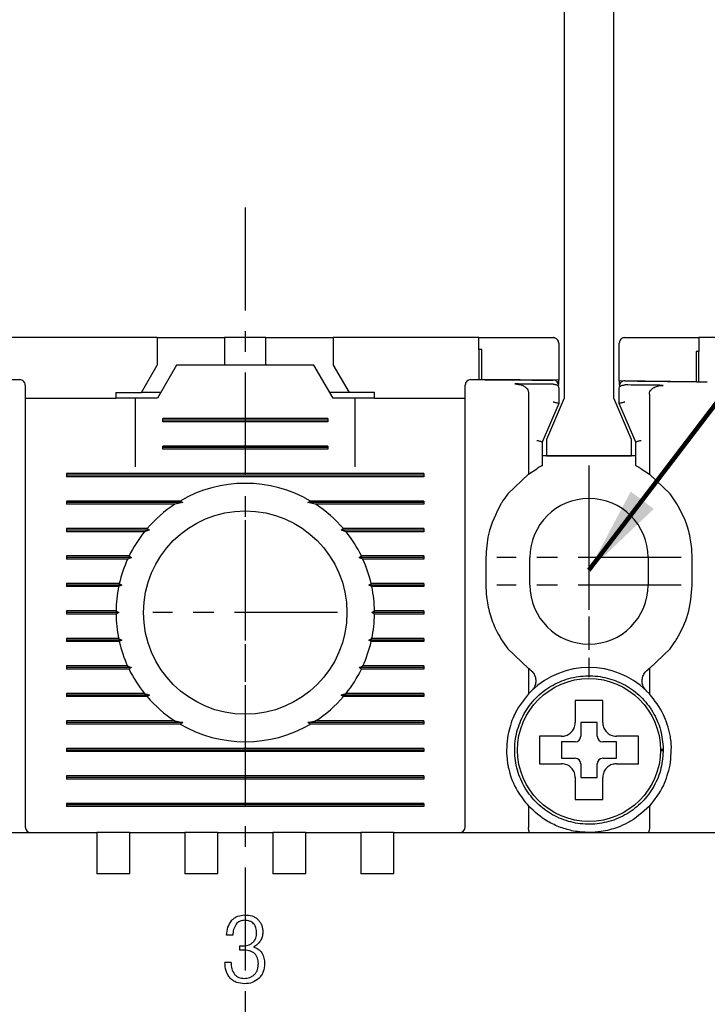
# Model space of a CAD drawing. Extents: x 2148 to 5237, y -907 to 1442.
# Tile 20 of 28: x 4678 to 4703, y 1314 to 1350. Entities that reach past the tile are written whole.
import ezdxf

# ---------------------------------------------------------------- set-up
doc = ezdxf.new("R2010")
doc.units = 0
doc.header["$LTSCALE"] = 3
doc.header["$MEASUREMENT"] = 0
doc.linetypes.add('CENTER', pattern=[2, 1.25, -0.25, 0.25, -0.25])
doc.layers.get('0').update_dxf_attribs({"linetype": 'CONTINUOUS'})
doc.layers.get('Defpoints').update_dxf_attribs({"linetype": 'CONTINUOUS'})
doc.layers.add('cen', color=1, linetype='CENTER')
doc.layers.add('di', color=3, linetype='CONTINUOUS')
doc.styles.add('KIM', font='ROMANS.shx', dxfattribs={"height": 5, "bigfont": 'GSG1.shx'})
doc.styles.get("Standard").update_dxf_attribs({"font": 'romans.shx', "height": 3, "bigfont": 'ghs.shx'})
doc.dimstyles.get("Standard").update_dxf_attribs({"dimtxt": 0.18, "dimasz": 0.18, "dimexe": 0.18, "dimexo": 0.0625, "dimgap": 0.09, "dimtad": 0, "dimtih": 1, "dimtoh": 1, "dimdec": 4, "dimzin": 0, "dimdsep": 46, "dimtxsty": 'Standard', "dimcen": 0.09, "dimadec": 0, "dimazin": 0, "dimtfac": 1, "dimtdec": 4, "dimtofl": 0, "dimtmove": 0, "dimatfit": 3, "dimfxl": 0, "dimtolj": 1, "dimtzin": 0, "dimarcsym": 0})
doc.dimstyles.new('STANDARD$0', dxfattribs={"dimtxt": 5, "dimasz": 5, "dimexe": 1, "dimexo": 2, "dimgap": 2, "dimtad": 1, "dimdec": 4, "dimzin": 12, "dimdsep": 46, "dimtxsty": 'KIM', "dimcen": -1, "dimdle": 0.1, "dimadec": 0, "dimazin": 0, "dimtfac": 1, "dimtdec": 4, "dimtmove": 0, "dimatfit": 3, "dimfxl": 0, "dimtolj": 1, "dimtzin": 0, "dimarcsym": 0})

# ---------------------------------------------------------------- blocks, each defined once
blk = doc.blocks.new('*D135')
at = {"layer": 'Defpoints', "color": 0}
for p in [(4649.243, 1338.737), (4633.104, 1240.237), (4685.943, 1240.237)]:
    blk.add_point(p, dxfattribs=at)
at = {"layer": 'di'}
for p, q in [((4647.243, 1338.737), (4631.104, 1338.737)), ((4633.104, 1335.937), (4633.104, 1243.037)), ((4683.943, 1240.237), (4631.104, 1240.237))]:
    blk.add_line(p, q, dxfattribs=at)
for points in [[(4632.637, 1335.937), (4633.571, 1335.937), (4633.104, 1338.737)], [(4632.637, 1243.037), (4633.571, 1243.037), (4633.104, 1240.237)]]:
    blk.add_solid(points, dxfattribs=at)
at = {"layer": 'di', "insert": (4629.604, 1289.837), "char_height": 3, "attachment_point": 5, "rotation": 90}
blk.add_mtext('\\A1;98.5', dxfattribs=at)
blk = doc.blocks.new('*D157')
at = {"layer": 'Defpoints', "color": 0}
for p in [(4701.798, 1330.737), (4701.719, 1246.737), (4771.154, 1246.737)]:
    blk.add_point(p, dxfattribs=at)
at = {"layer": 'di'}
for p, q in [((4703.798, 1330.737), (4773.154, 1330.737)), ((4771.154, 1327.937), (4771.154, 1249.537)), ((4703.719, 1246.737), (4773.154, 1246.737))]:
    blk.add_line(p, q, dxfattribs=at)
for points in [[(4770.687, 1327.937), (4771.62, 1327.937), (4771.154, 1330.737)], [(4770.687, 1249.537), (4771.62, 1249.537), (4771.154, 1246.737)]]:
    blk.add_solid(points, dxfattribs=at)
at = {"layer": 'di', "insert": (4767.654, 1288.737), "char_height": 3, "attachment_point": 5, "rotation": 90}
blk.add_mtext('\\A1;84', dxfattribs=at)
blk = doc.blocks.new('*D145')
at = {"layer": 'Defpoints', "color": 0}
for p in [(4701.798, 1330.737), (4701.719, 1329.737), (4731.256, 1329.737)]:
    blk.add_point(p, dxfattribs=at)
at = {"layer": 'di'}
for p, q in [((4731.256, 1333.537), (4731.256, 1341.051)), ((4703.798, 1330.737), (4733.256, 1330.737)), ((4731.256, 1329.737), (4731.256, 1330.737)), ((4703.719, 1329.737), (4733.256, 1329.737)), ((4731.256, 1326.937), (4731.256, 1324.137))]:
    blk.add_line(p, q, dxfattribs=at)
for points in [[(4730.789, 1333.537), (4731.723, 1333.537), (4731.256, 1330.737)], [(4730.789, 1326.937), (4731.723, 1326.937), (4731.256, 1329.737)]]:
    blk.add_solid(points, dxfattribs=at)
at = {"layer": 'di', "insert": (4727.756, 1338.694), "char_height": 3, "attachment_point": 5, "rotation": 90}
blk.add_mtext('\\A1;1', dxfattribs=at)
blk = doc.blocks.new('12323')
for p, q in [((3792.299, 1407.975), (3790.799, 1407.325)), ((3792.899, 1407.975), (3792.299, 1407.975)), ((3792.899, 1404.875), (3792.899, 1407.975)), ((3790.799, 1407.325), (3742.999, 1407.325)), ((3742.999, 1405.525), (3790.799, 1405.525)), ((3742.999, 1405.525), (3790.799, 1405.525)), ((3790.799, 1405.525), (3792.299, 1404.875)), ((3792.299, 1404.875), (3792.899, 1404.875))]:
    blk.add_line(p, q)

msp = doc.modelspace()

# ---------------------------------------------------------------- linework, layer by layer
for p, q in [((4682.743, 1338.737), (4677.443, 1338.737)), ((4682.743, 1338.737), (4682.743, 1337.737)), ((4682.743, 1338.737), (4684.693, 1338.737)), ((4684.693, 1338.737), (4685.193, 1338.737)), ((4685.193, 1338.737), (4685.193, 1337.737)), ((4686.693, 1338.737), (4685.193, 1338.737)), ((4686.693, 1337.737), (4686.693, 1338.737)), ((4686.693, 1338.737), (4687.193, 1338.737)), ((4687.193, 1338.737), (4689.143, 1338.737)), ((4689.143, 1338.737), (4689.143, 1337.737)), ((4694.443, 1338.737), (4689.143, 1338.737)), ((4694.443, 1338.31), (4694.443, 1338.737)), ((4697.343, 1338.537), (4697.343, 1337.188)), ((4699.543, 1337.167), (4699.543, 1338.537)), ((4702.443, 1338.737), (4702.443, 1338.234)), ((4707.743, 1338.737), (4702.443, 1338.737)), ((4694.443, 1338.31), (4694.443, 1337.21)), ((4694.543, 1337.209), (4694.543, 1338.309)), ((4702.343, 1338.235), (4702.343, 1337.135)), ((4702.443, 1337.134), (4702.443, 1338.234)), ((4682.165, 1336.737), (4682.743, 1337.737)), ((4683.443, 1337.737), (4682.75, 1336.537)), ((4688.443, 1337.737), (4683.443, 1337.737)), ((4689.135, 1336.537), (4688.443, 1337.737)), ((4689.143, 1337.737), (4689.72, 1336.737)), ((4697.343, 1337.188), (4694.543, 1337.209)), ((4697.144, 1337.041), (4697.143, 1337.041)), ((4697.343, 1337.04), (4697.343, 1337.188)), ((4699.543, 1337.167), (4699.543, 1337.016)), ((4702.343, 1337.135), (4699.543, 1337.167)), ((4699.744, 1337.016), (4699.743, 1337.016)), ((4681.243, 1336.737), (4681.243, 1336.537)), ((4681.243, 1336.737), (4682.165, 1336.737)), ((4682.865, 1336.737), (4682.165, 1336.737)), ((4689.72, 1336.737), (4689.02, 1336.737)), ((4690.643, 1336.737), (4689.72, 1336.737)), ((4690.643, 1336.537), (4690.643, 1336.737)), ((4696.243, 1336.725), (4696.243, 1333.774)), ((4697.343, 1336.909), (4697.343, 1336.337)), ((4699.543, 1336.337), (4699.543, 1336.885)), ((4700.643, 1336.679), (4700.643, 1333.774)), ((4677.943, 1336.537), (4681.243, 1336.537)), ((4681.943, 1336.537), (4681.243, 1336.537)), ((4681.943, 1336.537), (4681.943, 1334.037)), ((4682.75, 1336.537), (4681.943, 1336.537)), ((4689.943, 1336.537), (4689.135, 1336.537)), ((4689.943, 1334.037), (4689.943, 1336.537)), ((4690.643, 1336.537), (4689.943, 1336.537)), ((4690.643, 1336.537), (4693.943, 1336.537)), ((4697.343, 1336.337), (4696.743, 1334.937)), ((4697.343, 1336.337), (4697.343, 1336.337)), ((4700.143, 1334.937), (4699.543, 1336.337)), ((4699.543, 1336.337), (4699.543, 1336.337)), ((4677.943, 1336.13), (4677.943, 1320.937)), ((4693.943, 1320.937), (4693.943, 1336.13)), ((4682.943, 1335.679), (4682.943, 1335.795)), ((4688.943, 1335.795), (4682.943, 1335.795)), ((4688.943, 1335.737), (4682.943, 1335.737)), ((4688.943, 1335.679), (4682.943, 1335.679)), ((4688.943, 1335.795), (4688.943, 1335.679)), ((4696.743, 1334.937), (4696.743, 1334.079)), ((4696.743, 1334.937), (4696.743, 1334.937)), ((4700.143, 1334.079), (4700.143, 1334.937)), ((4700.143, 1334.937), (4700.143, 1334.937)), ((4682.943, 1334.679), (4682.943, 1334.795)), ((4688.943, 1334.795), (4682.943, 1334.795)), ((4688.943, 1334.737), (4682.943, 1334.737)), ((4688.943, 1334.679), (4682.943, 1334.679)), ((4688.943, 1334.795), (4688.943, 1334.679)), ((4700.143, 1334.437), (4696.743, 1334.437)), ((4679.443, 1333.795), (4679.443, 1333.679)), ((4692.443, 1333.795), (4679.443, 1333.795)), ((4692.443, 1333.795), (4692.443, 1333.679)), ((4696.243, 1333.774), (4696.543, 1333.97)), ((4700.343, 1333.97), (4700.643, 1333.774)), ((4692.443, 1333.737), (4679.443, 1333.737)), ((4692.443, 1333.679), (4679.443, 1333.679)), ((4696.243, 1333.774), (4695.493, 1333.052)), ((4701.393, 1333.052), (4700.643, 1333.774)), ((4683.571, 1332.795), (4679.443, 1332.795)), ((4679.443, 1332.795), (4679.443, 1332.679)), ((4683.671, 1332.737), (4679.443, 1332.737)), ((4683.671, 1332.737), (4683.384, 1332.679)), ((4683.571, 1332.795), (4683.671, 1332.737)), ((4688.214, 1332.737), (4688.314, 1332.795)), ((4688.502, 1332.679), (4688.214, 1332.737)), ((4692.443, 1332.737), (4688.214, 1332.737)), ((4692.443, 1332.795), (4688.314, 1332.795)), ((4692.443, 1332.795), (4692.443, 1332.679)), ((4701.643, 1332.692), (4701.393, 1333.052)), ((4683.384, 1332.679), (4679.443, 1332.679)), ((4692.443, 1332.679), (4688.502, 1332.679)), ((4682.373, 1331.795), (4679.443, 1331.795)), ((4679.443, 1331.795), (4679.443, 1331.679)), ((4682.456, 1331.737), (4679.443, 1331.737)), ((4682.278, 1331.679), (4679.443, 1331.679)), ((4692.443, 1331.737), (4689.43, 1331.737)), ((4692.443, 1331.795), (4689.512, 1331.795)), ((4692.443, 1331.679), (4689.608, 1331.679)), ((4692.443, 1331.795), (4692.443, 1331.679)), ((4683.543, 1331.537), (4683.543, 1331.553)), ((4688.342, 1331.553), (4688.343, 1331.537)), ((4681.717, 1330.795), (4679.443, 1330.795)), ((4679.443, 1330.795), (4679.443, 1330.679)), ((4681.8, 1330.737), (4679.443, 1330.737)), ((4681.663, 1330.679), (4679.443, 1330.679)), ((4692.443, 1330.737), (4690.085, 1330.737)), ((4692.443, 1330.795), (4690.168, 1330.795)), ((4692.443, 1330.679), (4690.223, 1330.679)), ((4692.443, 1330.795), (4692.443, 1330.679)), ((4694.693, 1330.737), (4694.693, 1329.737)), ((4696.293, 1329.737), (4696.293, 1330.737)), ((4700.593, 1330.737), (4700.593, 1329.737)), ((4702.193, 1329.737), (4702.193, 1330.737)), ((4681.363, 1329.795), (4679.443, 1329.795)), ((4679.443, 1329.795), (4679.443, 1329.679)), ((4681.453, 1329.737), (4679.443, 1329.737)), ((4681.338, 1329.679), (4679.443, 1329.679)), ((4681.453, 1329.737), (4681.338, 1329.679)), ((4681.363, 1329.795), (4681.453, 1329.737)), ((4690.433, 1329.737), (4690.522, 1329.795)), ((4692.443, 1329.737), (4690.433, 1329.737)), ((4690.547, 1329.679), (4690.433, 1329.737)), ((4692.443, 1329.795), (4690.522, 1329.795)), ((4692.443, 1329.679), (4690.547, 1329.679)), ((4692.443, 1329.795), (4692.443, 1329.679)), ((4681.243, 1328.795), (4679.443, 1328.795)), ((4679.443, 1328.795), (4679.443, 1328.679)), ((4681.243, 1328.795), (4681.343, 1328.737)), ((4690.543, 1328.737), (4690.642, 1328.795)), ((4692.443, 1328.795), (4690.642, 1328.795)), ((4692.443, 1328.795), (4692.443, 1328.679)), ((4681.343, 1328.737), (4679.443, 1328.737)), ((4681.243, 1328.679), (4679.443, 1328.679)), ((4681.343, 1328.737), (4681.243, 1328.679)), ((4690.642, 1328.679), (4690.543, 1328.737)), ((4692.443, 1328.737), (4690.543, 1328.737)), ((4692.443, 1328.679), (4690.642, 1328.679)), ((4681.338, 1327.795), (4679.443, 1327.795)), ((4679.443, 1327.795), (4679.443, 1327.679)), ((4681.453, 1327.737), (4679.443, 1327.737)), ((4681.338, 1327.795), (4681.453, 1327.737)), ((4681.453, 1327.737), (4681.363, 1327.679)), ((4690.433, 1327.737), (4690.547, 1327.795)), ((4692.443, 1327.737), (4690.433, 1327.737)), ((4690.522, 1327.679), (4690.433, 1327.737)), ((4692.443, 1327.795), (4690.547, 1327.795)), ((4692.443, 1327.795), (4692.443, 1327.679)), ((4695.243, 1327.782), (4695.493, 1327.422)), ((4681.363, 1327.679), (4679.443, 1327.679)), ((4692.443, 1327.679), (4690.522, 1327.679)), ((4695.493, 1327.422), (4696.243, 1326.7)), ((4700.643, 1326.7), (4701.393, 1327.422)), ((4681.663, 1326.795), (4679.443, 1326.795)), ((4679.443, 1326.795), (4679.443, 1326.679)), ((4681.8, 1326.737), (4679.443, 1326.737)), ((4681.717, 1326.679), (4679.443, 1326.679)), ((4692.443, 1326.737), (4690.085, 1326.737)), ((4692.443, 1326.679), (4690.168, 1326.679)), ((4692.443, 1326.795), (4690.223, 1326.795)), ((4692.443, 1326.795), (4692.443, 1326.679)), ((4696.243, 1326.7), (4696.243, 1325.776)), ((4696.295, 1326.662), (4696.243, 1326.7)), ((4700.643, 1326.7), (4700.59, 1326.662)), ((4700.643, 1326.7), (4700.643, 1325.776)), ((4683.542, 1325.921), (4683.543, 1325.937)), ((4688.343, 1325.937), (4688.343, 1325.921)), ((4682.278, 1325.795), (4679.443, 1325.795)), ((4679.443, 1325.795), (4679.443, 1325.679)), ((4682.456, 1325.737), (4679.443, 1325.737)), ((4682.373, 1325.679), (4679.443, 1325.679)), ((4692.443, 1325.737), (4689.43, 1325.737)), ((4692.443, 1325.679), (4689.512, 1325.679)), ((4692.443, 1325.795), (4689.608, 1325.795)), ((4692.443, 1325.795), (4692.443, 1325.679)), ((4696.243, 1325.776), (4696.357, 1325.893)), ((4700.528, 1325.893), (4700.643, 1325.776)), ((4683.384, 1324.795), (4679.443, 1324.795)), ((4679.443, 1324.795), (4679.443, 1324.679)), ((4683.671, 1324.737), (4679.443, 1324.737)), ((4683.571, 1324.679), (4679.443, 1324.679)), ((4683.384, 1324.795), (4683.671, 1324.737)), ((4683.671, 1324.737), (4683.571, 1324.679)), ((4688.214, 1324.737), (4688.502, 1324.795)), ((4688.314, 1324.679), (4688.214, 1324.737)), ((4692.443, 1324.737), (4688.214, 1324.737)), ((4692.443, 1324.679), (4688.314, 1324.679)), ((4692.443, 1324.795), (4688.502, 1324.795)), ((4692.443, 1324.795), (4692.443, 1324.679)), ((4698.743, 1324.737), (4698.143, 1324.737)), ((4698.143, 1324.737), (4698.143, 1324.237)), ((4698.743, 1324.237), (4698.743, 1324.737)), ((4696.873, 1324.237), (4696.643, 1324.237)), ((4679.443, 1323.795), (4679.443, 1323.679)), ((4692.443, 1323.795), (4679.443, 1323.795)), ((4692.443, 1323.795), (4692.443, 1323.679)), ((4697.943, 1324.037), (4697.443, 1324.037)), ((4697.443, 1324.037), (4697.443, 1323.437)), ((4699.443, 1324.037), (4698.943, 1324.037)), ((4699.443, 1323.437), (4699.443, 1324.037)), ((4701.042, 1323.771), (4701.143, 1323.771)), ((4701.143, 1323.771), (4701.143, 1323.703)), ((4692.443, 1323.737), (4679.443, 1323.737)), ((4692.443, 1323.679), (4679.443, 1323.679)), ((4697.443, 1323.437), (4697.943, 1323.437)), ((4698.943, 1323.437), (4699.443, 1323.437)), ((4701.143, 1323.703), (4701.042, 1323.703)), ((4698.143, 1323.237), (4698.143, 1322.737)), ((4698.743, 1322.737), (4698.743, 1323.237)), ((4679.443, 1322.795), (4679.443, 1322.679)), ((4692.443, 1322.795), (4679.443, 1322.795)), ((4692.443, 1322.737), (4679.443, 1322.737)), ((4692.443, 1322.795), (4692.443, 1322.679)), ((4698.143, 1322.737), (4698.743, 1322.737)), ((4692.443, 1322.679), (4679.443, 1322.679)), ((4697.943, 1322.167), (4697.943, 1321.937)), ((4679.443, 1321.795), (4679.443, 1321.679)), ((4692.443, 1321.795), (4679.443, 1321.795)), ((4692.443, 1321.737), (4679.443, 1321.737)), ((4692.443, 1321.679), (4679.443, 1321.679)), ((4692.443, 1321.795), (4692.443, 1321.679)), ((4696.243, 1321.697), (4696.243, 1320.923)), ((4700.643, 1321.697), (4700.643, 1320.923)), ((4696.243, 1320.923), (4696.243, 1320.921)), ((4700.643, 1320.921), (4700.643, 1320.923)), ((4666.343, 1320.737), (4680.543, 1320.737)), ((4680.543, 1320.737), (4680.543, 1320.045)), ((4681.743, 1320.737), (4680.543, 1320.737)), ((4681.743, 1320.737), (4683.743, 1320.737)), ((4681.743, 1320.045), (4681.743, 1320.737)), ((4683.743, 1320.737), (4683.743, 1320.045)), ((4684.943, 1320.737), (4683.743, 1320.737)), ((4684.943, 1320.737), (4686.943, 1320.737)), ((4684.943, 1320.045), (4684.943, 1320.737)), ((4686.943, 1320.737), (4686.943, 1320.045)), ((4688.143, 1320.737), (4686.943, 1320.737)), ((4688.143, 1320.737), (4690.143, 1320.737)), ((4688.143, 1320.045), (4688.143, 1320.737)), ((4690.143, 1320.737), (4690.143, 1320.045)), ((4691.343, 1320.737), (4690.143, 1320.737)), ((4691.343, 1320.737), (4705.543, 1320.737)), ((4691.343, 1320.045), (4691.343, 1320.737)), ((4680.543, 1320.045), (4680.543, 1319.237)), ((4681.743, 1319.237), (4681.743, 1320.045)), ((4683.743, 1320.045), (4683.743, 1319.237)), ((4684.943, 1319.237), (4684.943, 1320.045)), ((4686.943, 1320.045), (4686.943, 1319.237)), ((4688.143, 1319.237), (4688.143, 1320.045)), ((4690.143, 1320.045), (4690.143, 1319.237)), ((4691.343, 1319.237), (4691.343, 1320.045)), ((4681.743, 1319.237), (4680.543, 1319.237)), ((4684.943, 1319.237), (4683.743, 1319.237)), ((4688.143, 1319.237), (4686.943, 1319.237)), ((4691.343, 1319.237), (4690.143, 1319.237)), ((4685.491, 1317), (4685.267, 1317)), ((4685.748, 1316.455), (4685.748, 1316.615)), ((4685.748, 1316.615), (4685.831, 1316.612)), ((4685.852, 1316.458), (4685.748, 1316.455)), ((4685.427, 1316.006), (4685.203, 1316.006))]:
    msp.add_line(p, q)
at = {"flags": 128}
for points in [[(4694.543, 1338.309), (4694.53, 1338.309), (4694.518, 1338.309), (4694.505, 1338.309), (4694.493, 1338.309), (4694.48, 1338.309), (4694.468, 1338.309), (4694.455, 1338.31), (4694.443, 1338.31)], [(4702.443, 1338.234), (4702.43, 1338.234), (4702.418, 1338.234), (4702.405, 1338.235), (4702.393, 1338.235), (4702.38, 1338.235), (4702.368, 1338.235), (4702.355, 1338.235), (4702.343, 1338.235)], [(4682.373, 1331.795), (4682.416, 1331.765), (4682.456, 1331.737)], [(4689.43, 1331.737), (4689.47, 1331.765), (4689.512, 1331.795)], [(4681.717, 1330.795), (4681.783, 1330.749), (4681.8, 1330.737)], [(4690.168, 1326.679), (4690.102, 1326.725), (4690.085, 1326.737)], [(4682.456, 1325.737), (4682.415, 1325.709), (4682.373, 1325.679)], [(4689.512, 1325.679), (4689.47, 1325.709), (4689.43, 1325.737)]]:
    msp.add_lwpolyline(points, dxfattribs=at)
for centre, radius in [((4685.943, 1328.737), 3.7), ((4698.443, 1323.737), 2.6)]:
    msp.add_circle(centre, radius)
for centre, radius, start, end in [((4677.743, 1337.011), 0.2, 0, 90.3546), ((4694.143, 1337.011), 0.2, 89.6454, 180), ((4697.143, 1336.99), 0.2, 360, 89.5157), ((4699.743, 1336.965), 0.2, 89.4033, 180), ((4685.943, 1328.737), 4.7, 59.6946, 120.3054), ((4698.443, 1330.737), 2.15, 0, 180), ((4685.943, 1328.737), 4.7, 122.9885, 139.4145), ((4685.943, 1328.737), 4.7, 40.5855, 57.0115), ((4685.943, 1328.737), 4.7, 141.2434, 154.0354), ((4685.943, 1328.737), 4.7, 25.9646, 38.7566), ((4685.943, 1328.737), 4.7, 155.591, 166.9942), ((4685.943, 1328.737), 4.7, 13.0058, 24.409), ((4685.943, 1328.737), 4.7, 168.4349, 179.2962), ((4685.943, 1328.737), 4.7, 0.7038, 11.5651), ((4698.443, 1329.737), 2.15, 180, 0), ((4685.943, 1328.737), 4.7, 180.7038, 191.5651), ((4685.943, 1328.737), 4.7, 348.4349, 359.2962), ((4685.943, 1328.737), 4.7, 193.0058, 204.409), ((4685.943, 1328.737), 4.7, 335.591, 346.9942), ((4685.943, 1328.737), 4.7, 205.9646, 218.7566), ((4685.943, 1328.737), 4.7, 321.2434, 334.0354), ((4698.443, 1323.737), 3, 45.9514, 134.0486), ((4685.943, 1328.737), 4.7, 220.5855, 237.0115), ((4685.943, 1328.737), 4.7, 302.9885, 319.4145), ((4685.943, 1328.737), 4.7, 239.6946, 300.3054), ((4697.943, 1324.237), 0.2, 270, 0), ((4698.943, 1324.237), 0.2, 180, 270), ((4697.943, 1323.237), 0.2, 0, 90), ((4698.943, 1323.237), 0.2, 90, 180), ((4678.143, 1320.937), 0.2, 180, 270), ((4693.743, 1320.937), 0.2, 270, 0)]:
    msp.add_arc(centre, radius, start, end)
for points, knots in [([(4694.443, 1338.737), (4695.17, 1338.737), (4696.07, 1338.737), (4696.97, 1338.737), (4697.143, 1338.737)], [0, 0, 0, 0, 0.808021, 1, 1, 1, 1]), ([(4697.343, 1338.537), (4697.336, 1338.583), (4697.327, 1338.64), (4697.261, 1338.7), (4697.226, 1338.721), (4697.186, 1338.733), (4697.159, 1338.737), (4697.145, 1338.737), (4697.143, 1338.737)], [0, 0, 0, 0, 0.586421, 0.714837, 0.843964, 0.916288, 0.989304, 1, 1, 1, 1]), ([(4699.743, 1338.737), (4699.732, 1338.736), (4699.707, 1338.735), (4699.666, 1338.723), (4699.614, 1338.695), (4699.556, 1338.632), (4699.548, 1338.574), (4699.543, 1338.537)], [0, 0, 0, 0, 0.062689, 0.141438, 0.269748, 0.524734, 1, 1, 1, 1]), ([(4699.743, 1338.737), (4700.403, 1338.737), (4701.303, 1338.737), (4702.203, 1338.737), (4702.443, 1338.737)], [0, 0, 0, 0, 0.734224, 1, 1, 1, 1]), ([(4674.741, 1337.19), (4675.569, 1337.196), (4676.569, 1337.204), (4677.569, 1337.21), (4677.741, 1337.211)], [0, 0, 0, 0, 0.827826, 1, 1, 1, 1]), ([(4694.144, 1337.211), (4694.316, 1337.21), (4695.316, 1337.204), (4696.316, 1337.196), (4697.144, 1337.19)], [0, 0, 0, 0, 0.172174, 1, 1, 1, 1]), ([(4697.143, 1337.041), (4696.843, 1337.043), (4696.379, 1337.047), (4695.915, 1337.051), (4695.751, 1337.052)], [0, 0, 0, 0, 0.646884, 1, 1, 1, 1]), ([(4695.751, 1337.052), (4695.837, 1337.045), (4695.967, 1337.034), (4696.116, 1336.956), (4696.196, 1336.88), (4696.237, 1336.8), (4696.241, 1336.748), (4696.243, 1336.725)], [0, 0, 0, 0, 0.389032, 0.594969, 0.761033, 0.893918, 1, 1, 1, 1]), ([(4697.144, 1337.041), (4697.165, 1337.04), (4697.206, 1337.037), (4697.261, 1337.019), (4697.306, 1336.991), (4697.335, 1336.954), (4697.343, 1336.925), (4697.343, 1336.91), (4697.343, 1336.909)], [0, 0, 0, 0, 0.184812, 0.369329, 0.561684, 0.774222, 0.990891, 1, 1, 1, 1]), ([(4699.543, 1336.885), (4699.543, 1336.885), (4699.543, 1336.901), (4699.55, 1336.93), (4699.58, 1336.967), (4699.625, 1336.995), (4699.681, 1337.013), (4699.722, 1337.015), (4699.743, 1337.016)], [0, 0, 0, 0, 0.009072, 0.230311, 0.441413, 0.632595, 0.816154, 1, 1, 1, 1]), ([(4701.142, 1337.001), (4700.975, 1337.003), (4700.51, 1337.008), (4700.044, 1337.013), (4699.744, 1337.016)], [0, 0, 0, 0, 0.357126, 1, 1, 1, 1]), ([(4699.745, 1337.165), (4700.572, 1337.156), (4701.572, 1337.145), (4702.573, 1337.133), (4702.745, 1337.13)], [0, 0, 0, 0, 0.827381, 1, 1, 1, 1]), ([(4677.943, 1337.011), (4677.943, 1337.01), (4677.943, 1337.006), (4677.943, 1336.933), (4677.943, 1336.738), (4677.943, 1336.461), (4677.943, 1336.24), (4677.943, 1336.13)], [0, 0, 0, 0, 0.070864, 0.303143, 0.535428, 0.767714, 1, 1, 1, 1]), ([(4693.943, 1336.13), (4693.943, 1336.164), (4693.943, 1336.308), (4693.943, 1336.552), (4693.943, 1336.806), (4693.943, 1336.978), (4693.943, 1337), (4693.943, 1337.011)], [0, 0, 0, 0, 0.070888, 0.30317, 0.535449, 0.767724, 1, 1, 1, 1]), ([(4700.643, 1336.679), (4700.646, 1336.711), (4700.654, 1336.775), (4700.715, 1336.864), (4700.824, 1336.944), (4700.974, 1336.994), (4701.088, 1336.999), (4701.142, 1337.001)], [0, 0, 0, 0, 0.146941, 0.293551, 0.479409, 0.75724, 1, 1, 1, 1]), ([(4697.143, 1336.402), (4697.144, 1336.401), (4697.16, 1336.398), (4697.198, 1336.39), (4697.253, 1336.376), (4697.303, 1336.36), (4697.336, 1336.347), (4697.34, 1336.34), (4697.343, 1336.337)], [0, 0, 0, 0, 0.014306, 0.155256, 0.3703964, 0.5814904, 0.7907125, 1, 1, 1, 1]), ([(4699.543, 1336.337), (4699.545, 1336.34), (4699.549, 1336.347), (4699.583, 1336.36), (4699.632, 1336.376), (4699.687, 1336.39), (4699.725, 1336.398), (4699.741, 1336.401), (4699.743, 1336.402)], [0, 0, 0, 0, 0.209288, 0.41851, 0.629604, 0.844744, 0.985694, 1, 1, 1, 1]), ([(4696.543, 1335.001), (4696.544, 1335.001), (4696.56, 1334.998), (4696.598, 1334.989), (4696.653, 1334.975), (4696.703, 1334.96), (4696.736, 1334.946), (4696.74, 1334.94), (4696.743, 1334.937)], [0, 0, 0, 0, 0.014303, 0.155266, 0.370407, 0.581498, 0.790716, 1, 1, 1, 1]), ([(4700.143, 1334.937), (4700.145, 1334.94), (4700.149, 1334.946), (4700.183, 1334.96), (4700.232, 1334.975), (4700.287, 1334.989), (4700.325, 1334.998), (4700.341, 1335.001), (4700.343, 1335.001)], [0, 0, 0, 0, 0.2092835, 0.4185016, 0.6295928, 0.8447335, 0.9856967, 1, 1, 1, 1]), ([(4696.743, 1334.079), (4696.741, 1334.078), (4696.737, 1334.076), (4696.706, 1334.061), (4696.66, 1334.036), (4696.603, 1334.005), (4696.562, 1333.981), (4696.543, 1333.97)], [0, 0, 0, 0, 0.188954, 0.377385, 0.579407, 0.805366, 1, 1, 1, 1]), ([(4700.343, 1333.97), (4700.313, 1333.987), (4700.258, 1334.019), (4700.192, 1334.054), (4700.15, 1334.076), (4700.145, 1334.078), (4700.143, 1334.079)], [0, 0, 0, 0, 0.297961, 0.559955, 0.798942, 1, 1, 1, 1]), ([(4695.493, 1333.052), (4695.417, 1332.951), (4695.331, 1332.836), (4695.253, 1332.708), (4695.243, 1332.692)], [0, 0, 0, 0, 0.873396, 1, 1, 1, 1]), ([(4695.243, 1332.692), (4695.06, 1332.33), (4694.749, 1331.711), (4694.709, 1331.022), (4694.693, 1330.737)], [0, 0, 0, 0, 0.585065, 1, 1, 1, 1]), ([(4702.193, 1330.737), (4702.193, 1330.744), (4702.192, 1330.96), (4702.152, 1331.39), (4701.984, 1332.052), (4701.763, 1332.467), (4701.643, 1332.692)], [0, 0, 0, 0, 0.010804, 0.31547, 0.628954, 1, 1, 1, 1]), ([(4682.456, 1331.737), (4682.438, 1331.731), (4682.378, 1331.712), (4682.319, 1331.693), (4682.278, 1331.679)], [0, 0, 0, 0, 0.296332, 1, 1, 1, 1]), ([(4689.608, 1331.679), (4689.566, 1331.693), (4689.507, 1331.712), (4689.447, 1331.731), (4689.43, 1331.737)], [0, 0, 0, 0, 0.7036676, 1, 1, 1, 1]), ([(4681.8, 1330.737), (4681.797, 1330.735), (4681.751, 1330.716), (4681.705, 1330.697), (4681.663, 1330.679)], [0, 0, 0, 0, 0.076336, 1, 1, 1, 1]), ([(4690.085, 1330.737), (4690.091, 1330.741), (4690.119, 1330.76), (4690.146, 1330.779), (4690.168, 1330.795)], [0, 0, 0, 0, 0.205241, 1, 1, 1, 1]), ([(4690.223, 1330.679), (4690.18, 1330.697), (4690.135, 1330.716), (4690.089, 1330.735), (4690.085, 1330.737)], [0, 0, 0, 0, 0.923664, 1, 1, 1, 1]), ([(4694.693, 1329.737), (4694.697, 1329.597), (4694.709, 1329.249), (4694.824, 1328.694), (4695.015, 1328.18), (4695.182, 1327.888), (4695.243, 1327.782)], [0, 0, 0, 0, 0.203769, 0.508656, 0.822416, 1, 1, 1, 1]), ([(4701.643, 1327.782), (4701.796, 1328.074), (4702.116, 1328.687), (4702.166, 1329.377), (4702.193, 1329.737)], [0, 0, 0, 0, 0.477673, 1, 1, 1, 1]), ([(4701.393, 1327.422), (4701.461, 1327.513), (4701.549, 1327.63), (4701.626, 1327.755), (4701.643, 1327.782)], [0, 0, 0, 0, 0.784311, 1, 1, 1, 1]), ([(4681.663, 1326.795), (4681.705, 1326.777), (4681.751, 1326.757), (4681.797, 1326.738), (4681.8, 1326.737)], [0, 0, 0, 0, 0.922331, 1, 1, 1, 1]), ([(4681.8, 1326.737), (4681.794, 1326.733), (4681.767, 1326.714), (4681.739, 1326.694), (4681.717, 1326.679)], [0, 0, 0, 0, 0.206513, 1, 1, 1, 1]), ([(4690.085, 1326.737), (4690.089, 1326.738), (4690.135, 1326.757), (4690.18, 1326.777), (4690.223, 1326.795)], [0, 0, 0, 0, 0.077669, 1, 1, 1, 1]), ([(4696.295, 1326.662), (4696.323, 1326.64), (4696.395, 1326.583), (4696.476, 1326.455), (4696.518, 1326.29), (4696.501, 1326.119), (4696.44, 1325.983), (4696.379, 1325.917), (4696.357, 1325.893)], [0, 0, 0, 0, 0.1211815, 0.3120493, 0.5035284, 0.6956182, 0.8878237, 1, 1, 1, 1]), ([(4700.528, 1325.893), (4700.522, 1325.9), (4700.476, 1325.945), (4700.409, 1326.049), (4700.368, 1326.215), (4700.384, 1326.386), (4700.457, 1326.542), (4700.539, 1326.626), (4700.587, 1326.661), (4700.59, 1326.662)], [0, 0, 0, 0, 0.030924, 0.221865, 0.413398, 0.605556, 0.797871, 0.989794, 1, 1, 1, 1]), ([(4701.143, 1323.771), (4701.122, 1324.005), (4701.08, 1324.477), (4700.788, 1325.132), (4700.35, 1325.692), (4699.778, 1326.119), (4699.116, 1326.384), (4698.408, 1326.468), (4697.703, 1326.366), (4697.047, 1326.085), (4696.487, 1325.643), (4696.06, 1325.073), (4695.796, 1324.41), (4695.712, 1323.702), (4695.813, 1322.997), (4696.095, 1322.341), (4696.536, 1321.782), (4697.107, 1321.354), (4697.769, 1321.09), (4698.477, 1321.006), (4699.183, 1321.108), (4699.838, 1321.389), (4700.398, 1321.83), (4700.823, 1322.401), (4701.098, 1323.063), (4701.128, 1323.536), (4701.143, 1323.771)], [0, 0, 0, 0, 0.041425, 0.083575, 0.125, 0.166425, 0.208575, 0.25, 0.291425, 0.333575, 0.375, 0.416425, 0.458575, 0.5, 0.541425, 0.583575, 0.625, 0.666425, 0.708575, 0.75, 0.791425, 0.833575, 0.875, 0.916425, 0.958575, 1, 1, 1, 1]), ([(4682.278, 1325.795), (4682.319, 1325.781), (4682.378, 1325.762), (4682.438, 1325.743), (4682.456, 1325.737)], [0, 0, 0, 0, 0.702611, 1, 1, 1, 1]), ([(4689.43, 1325.737), (4689.447, 1325.743), (4689.507, 1325.762), (4689.566, 1325.781), (4689.608, 1325.795)], [0, 0, 0, 0, 0.297389, 1, 1, 1, 1]), ([(4696.243, 1325.776), (4696.042, 1325.523), (4695.697, 1325.088), (4695.553, 1324.519), (4695.493, 1324.282)], [0, 0, 0, 0, 0.583241, 1, 1, 1, 1]), ([(4701.393, 1324.282), (4701.327, 1324.536), (4701.18, 1325.104), (4700.834, 1325.537), (4700.643, 1325.776)], [0, 0, 0, 0, 0.445861, 1, 1, 1, 1]), ([(4697.943, 1325.537), (4697.943, 1325.493), (4697.943, 1325.418), (4697.943, 1325.34), (4697.943, 1325.307)], [0, 0, 0, 0, 0.571794, 1, 1, 1, 1]), ([(4697.943, 1325.307), (4697.943, 1325.141), (4697.943, 1324.951), (4697.943, 1324.761), (4697.943, 1324.737)], [0, 0, 0, 0, 0.871112, 1, 1, 1, 1]), ([(4698.943, 1325.307), (4698.943, 1325.34), (4698.943, 1325.418), (4698.943, 1325.493), (4698.943, 1325.537)], [0, 0, 0, 0, 0.428206, 1, 1, 1, 1]), ([(4698.943, 1324.737), (4698.943, 1324.761), (4698.943, 1324.951), (4698.943, 1325.141), (4698.943, 1325.307)], [0, 0, 0, 0, 0.128888, 1, 1, 1, 1]), ([(4697.443, 1324.237), (4697.499, 1324.242), (4697.611, 1324.253), (4697.761, 1324.34), (4697.874, 1324.466), (4697.934, 1324.607), (4697.94, 1324.7), (4697.943, 1324.737)], [0, 0, 0, 0, 0.214612, 0.429239, 0.643513, 0.857576, 1, 1, 1, 1]), ([(4698.943, 1324.737), (4698.948, 1324.681), (4698.959, 1324.568), (4699.045, 1324.419), (4699.172, 1324.306), (4699.312, 1324.245), (4699.405, 1324.239), (4699.443, 1324.237)], [0, 0, 0, 0, 0.214612, 0.429239, 0.643513, 0.857576, 1, 1, 1, 1]), ([(4695.493, 1324.282), (4695.461, 1323.988), (4695.421, 1323.623), (4695.481, 1323.261), (4695.493, 1323.191)], [0, 0, 0, 0, 0.807198, 1, 1, 1, 1]), ([(4697.443, 1324.237), (4697.418, 1324.237), (4697.228, 1324.237), (4697.038, 1324.237), (4696.873, 1324.237)], [0, 0, 0, 0, 0.128888, 1, 1, 1, 1]), ([(4700.013, 1324.237), (4699.847, 1324.237), (4699.657, 1324.237), (4699.467, 1324.237), (4699.443, 1324.237)], [0, 0, 0, 0, 0.871112, 1, 1, 1, 1]), ([(4700.243, 1324.237), (4700.199, 1324.237), (4700.123, 1324.237), (4700.046, 1324.237), (4700.013, 1324.237)], [0, 0, 0, 0, 0.571794, 1, 1, 1, 1]), ([(4701.393, 1323.191), (4701.424, 1323.48), (4701.464, 1323.848), (4701.405, 1324.205), (4701.393, 1324.282)], [0, 0, 0, 0, 0.78462, 1, 1, 1, 1]), ([(4695.493, 1323.191), (4695.503, 1323.142), (4695.57, 1322.808), (4695.783, 1322.262), (4696.101, 1321.871), (4696.243, 1321.697)], [0, 0, 0, 0, 0.0873637, 0.5935717, 1, 1, 1, 1]), ([(4696.643, 1323.237), (4696.696, 1323.237), (4696.772, 1323.237), (4696.85, 1323.237), (4696.873, 1323.237)], [0, 0, 0, 0, 0.70684, 1, 1, 1, 1]), ([(4696.873, 1323.237), (4697.038, 1323.237), (4697.228, 1323.237), (4697.418, 1323.237), (4697.443, 1323.237)], [0, 0, 0, 0, 0.871112, 1, 1, 1, 1]), ([(4697.943, 1322.737), (4697.937, 1322.793), (4697.926, 1322.905), (4697.84, 1323.055), (4697.713, 1323.168), (4697.573, 1323.228), (4697.48, 1323.234), (4697.443, 1323.237)], [0, 0, 0, 0, 0.214612, 0.429239, 0.643513, 0.857576, 1, 1, 1, 1]), ([(4699.443, 1323.237), (4699.386, 1323.231), (4699.274, 1323.22), (4699.124, 1323.134), (4699.011, 1323.008), (4698.951, 1322.867), (4698.945, 1322.774), (4698.943, 1322.737)], [0, 0, 0, 0, 0.2146123, 0.4292387, 0.6435135, 0.8575757, 1, 1, 1, 1]), ([(4699.443, 1323.237), (4699.467, 1323.237), (4699.657, 1323.237), (4699.847, 1323.237), (4700.013, 1323.237)], [0, 0, 0, 0, 0.128888, 1, 1, 1, 1]), ([(4700.013, 1323.237), (4700.046, 1323.237), (4700.123, 1323.237), (4700.199, 1323.237), (4700.243, 1323.237)], [0, 0, 0, 0, 0.428206, 1, 1, 1, 1]), ([(4700.643, 1321.697), (4700.831, 1321.932), (4701.18, 1322.369), (4701.325, 1322.932), (4701.393, 1323.191)], [0, 0, 0, 0, 0.538099, 1, 1, 1, 1]), ([(4697.943, 1322.737), (4697.943, 1322.712), (4697.943, 1322.522), (4697.943, 1322.332), (4697.943, 1322.167)], [0, 0, 0, 0, 0.128888, 1, 1, 1, 1]), ([(4698.943, 1322.167), (4698.943, 1322.332), (4698.943, 1322.522), (4698.943, 1322.712), (4698.943, 1322.737)], [0, 0, 0, 0, 0.871112, 1, 1, 1, 1]), ([(4698.943, 1321.937), (4698.943, 1321.991), (4698.943, 1322.067), (4698.943, 1322.144), (4698.943, 1322.167)], [0, 0, 0, 0, 0.70684, 1, 1, 1, 1]), ([(4697.408, 1320.921), (4697.249, 1320.987), (4696.813, 1321.169), (4696.464, 1321.492), (4696.243, 1321.697)], [0, 0, 0, 0, 0.364329, 1, 1, 1, 1]), ([(4700.643, 1321.697), (4700.391, 1321.469), (4700.039, 1321.149), (4699.602, 1320.972), (4699.477, 1320.921)], [0, 0, 0, 0, 0.713944, 1, 1, 1, 1]), ([(4696.296, 1320.737), (4696.296, 1320.737), (4696.293, 1320.737), (4696.284, 1320.74), (4696.27, 1320.758), (4696.256, 1320.8), (4696.246, 1320.855), (4696.244, 1320.899), (4696.243, 1320.921)], [0, 0, 0, 0, 0.013213, 0.11534, 0.344004, 0.565228, 0.782542, 1, 1, 1, 1]), ([(4698.443, 1320.737), (4698.255, 1320.746), (4697.902, 1320.762), (4697.566, 1320.87), (4697.408, 1320.921)], [0, 0, 0, 0, 0.532004, 1, 1, 1, 1]), ([(4699.477, 1320.921), (4699.283, 1320.86), (4698.945, 1320.756), (4698.592, 1320.742), (4698.443, 1320.737)], [0, 0, 0, 0, 0.575576, 1, 1, 1, 1]), ([(4700.643, 1320.921), (4700.642, 1320.899), (4700.639, 1320.855), (4700.629, 1320.8), (4700.615, 1320.758), (4700.601, 1320.74), (4700.592, 1320.737), (4700.589, 1320.737), (4700.589, 1320.737)], [0, 0, 0, 0, 0.217458, 0.434772, 0.655996, 0.88466, 0.986787, 1, 1, 1, 1]), ([(4685.457, 1317.544), (4685.489, 1317.574), (4685.552, 1317.635), (4685.707, 1317.718), (4685.838, 1317.729), (4685.926, 1317.737)], [0, 0, 0, 0, 0.251597, 0.501735, 1, 1, 1, 1]), ([(4685.926, 1317.737), (4686.015, 1317.731), (4686.148, 1317.722), (4686.314, 1317.651), (4686.381, 1317.593), (4686.415, 1317.564)], [0, 0, 0, 0, 0.500587, 0.749874, 1, 1, 1, 1]), ([(4685.267, 1317), (4685.274, 1317.099), (4685.289, 1317.298), (4685.401, 1317.462), (4685.457, 1317.544)], [0, 0, 0, 0, 0.5024852, 1, 1, 1, 1]), ([(4685.612, 1317.404), (4685.575, 1317.342), (4685.501, 1317.217), (4685.495, 1317.073), (4685.491, 1317)], [0, 0, 0, 0, 0.496748, 1, 1, 1, 1]), ([(4685.928, 1317.545), (4685.868, 1317.539), (4685.778, 1317.531), (4685.673, 1317.469), (4685.632, 1317.426), (4685.612, 1317.404)], [0, 0, 0, 0, 0.499036, 0.748555, 1, 1, 1, 1]), ([(4686.246, 1317.419), (4686.225, 1317.439), (4686.182, 1317.479), (4686.076, 1317.534), (4685.987, 1317.54), (4685.928, 1317.545)], [0, 0, 0, 0, 0.249903, 0.499161, 1, 1, 1, 1]), ([(4686.357, 1317.088), (4686.353, 1317.148), (4686.347, 1317.238), (4686.302, 1317.349), (4686.265, 1317.396), (4686.246, 1317.419)], [0, 0, 0, 0, 0.500511, 0.749901, 1, 1, 1, 1]), ([(4686.415, 1317.564), (4686.442, 1317.532), (4686.495, 1317.469), (4686.567, 1317.316), (4686.576, 1317.19), (4686.581, 1317.106)], [0, 0, 0, 0, 0.249365, 0.498292, 1, 1, 1, 1]), ([(4686.216, 1316.733), (4686.239, 1316.757), (4686.284, 1316.804), (4686.344, 1316.923), (4686.352, 1317.022), (4686.357, 1317.088)], [0, 0, 0, 0, 0.25034, 0.499812, 1, 1, 1, 1]), ([(4686.581, 1317.106), (4686.578, 1317.05), (4686.572, 1316.938), (4686.519, 1316.84), (4686.493, 1316.79)], [0, 0, 0, 0, 0.50203, 1, 1, 1, 1]), ([(4685.831, 1316.612), (4685.9, 1316.616), (4686.004, 1316.622), (4686.134, 1316.67), (4686.189, 1316.712), (4686.216, 1316.733)], [0, 0, 0, 0, 0.500518, 0.750129, 1, 1, 1, 1]), ([(4686.493, 1316.79), (4686.459, 1316.746), (4686.389, 1316.658), (4686.292, 1316.602), (4686.243, 1316.573)], [0, 0, 0, 0, 0.500746, 1, 1, 1, 1]), ([(4686.276, 1316.338), (4686.245, 1316.359), (4686.184, 1316.402), (4686.04, 1316.449), (4685.928, 1316.454), (4685.852, 1316.458)], [0, 0, 0, 0, 0.2486725, 0.4977245, 1, 1, 1, 1]), ([(4686.243, 1316.573), (4686.303, 1316.551), (4686.424, 1316.507), (4686.506, 1316.409), (4686.548, 1316.36)], [0, 0, 0, 0, 0.500523, 1, 1, 1, 1]), ([(4686.421, 1315.966), (4686.416, 1316.035), (4686.409, 1316.138), (4686.349, 1316.265), (4686.3, 1316.314), (4686.276, 1316.338)], [0, 0, 0, 0, 0.50017, 0.749372, 1, 1, 1, 1]), ([(4686.548, 1316.36), (4686.578, 1316.297), (4686.638, 1316.172), (4686.643, 1316.032), (4686.645, 1315.963)], [0, 0, 0, 0, 0.5003916, 1, 1, 1, 1]), ([(4685.394, 1315.443), (4685.363, 1315.482), (4685.3, 1315.562), (4685.218, 1315.75), (4685.209, 1315.904), (4685.203, 1316.006)], [0, 0, 0, 0, 0.248919, 0.497544, 1, 1, 1, 1]), ([(4685.427, 1316.006), (4685.43, 1315.93), (4685.436, 1315.777), (4685.514, 1315.647), (4685.553, 1315.582)], [0, 0, 0, 0, 0.502132, 1, 1, 1, 1]), ([(4686.281, 1315.572), (4686.304, 1315.599), (4686.35, 1315.654), (4686.409, 1315.786), (4686.416, 1315.894), (4686.421, 1315.966)], [0, 0, 0, 0, 0.2497976, 0.4989797, 1, 1, 1, 1]), ([(4686.645, 1315.963), (4686.638, 1315.866), (4686.626, 1315.72), (4686.54, 1315.543), (4686.476, 1315.47), (4686.444, 1315.434)], [0, 0, 0, 0, 0.49928, 0.748692, 1, 1, 1, 1]), ([(4685.553, 1315.582), (4685.576, 1315.558), (4685.621, 1315.511), (4685.735, 1315.444), (4685.833, 1315.435), (4685.899, 1315.429)], [0, 0, 0, 0, 0.250679, 0.500116, 1, 1, 1, 1]), ([(4685.899, 1315.429), (4685.969, 1315.435), (4686.074, 1315.443), (4686.202, 1315.502), (4686.254, 1315.549), (4686.281, 1315.572)], [0, 0, 0, 0, 0.499525, 0.748942, 1, 1, 1, 1]), ([(4685.911, 1315.237), (4685.815, 1315.245), (4685.671, 1315.257), (4685.499, 1315.344), (4685.429, 1315.41), (4685.394, 1315.443)], [0, 0, 0, 0, 0.499478, 0.748989, 1, 1, 1, 1]), ([(4686.444, 1315.434), (4686.365, 1315.374), (4686.207, 1315.255), (4686.01, 1315.243), (4685.911, 1315.237)], [0, 0, 0, 0, 0.498842, 1, 1, 1, 1])]:
    msp.add_open_spline(points, degree=3, knots=knots)
for points in [[(4698.943, 1325.537), (4698.776, 1325.537), (4698.443, 1325.537), (4698.109, 1325.537), (4697.943, 1325.537)], [(4696.643, 1324.237), (4696.643, 1324.07), (4696.643, 1323.737), (4696.643, 1323.404), (4696.643, 1323.237)], [(4700.243, 1323.237), (4700.243, 1323.404), (4700.243, 1323.737), (4700.243, 1324.07), (4700.243, 1324.237)], [(4697.943, 1321.937), (4698.109, 1321.937), (4698.443, 1321.937), (4698.776, 1321.937), (4698.943, 1321.937)]]:
    msp.add_open_spline(points, degree=3)
at = {"layer": 'cen'}
for p, q in [((4685.943, 1343.469), (4685.943, 1237.664)), ((4698.443, 1334.092), (4698.443, 1327.382)), ((4698.443, 1333.092), (4698.443, 1326.382)), ((4685.943, 1332.092), (4685.943, 1325.382)), ((4701.798, 1330.737), (4695.088, 1330.737)), ((4701.798, 1329.737), (4695.088, 1329.737)), ((4689.298, 1328.737), (4682.588, 1328.737))]:
    msp.add_line(p, q, dxfattribs=at)

# ---------------------------------------------------------------- block references
at = {"layer": 'di', "rotation": 270}
msp.add_blockref('12323', (3292.017, 5127.335), dxfattribs=at)

# ---------------------------------------------------------------- dimensions: what is measured, and where the dimension line sits
at = {"layer": 'di'}
for base, p1, p2, angle, override, picture, middle in [((4731.256, 1329.737), (4701.798, 1330.737), (4701.719, 1329.737), 270, {"dimtxt": 3, "dimasz": 2.8, "dimexe": 2, "dimdec": 2, "dimzin": 8, "dimtxsty": 'Standard', "dimcen": 0, "dimclrd": 256, "dimclre": 256, "dimclrt": 256, "dimadec": 2, "dimazin": 2, "dimtfac": 0.6, "dimtdec": 2, "dimtzin": 8, "dimlwd": 65535, "dimlwe": 65535, "dimarcsym": 1}, '*D145', (4731.256, 1338.694)), ((4633.104, 1240.237), (4649.243, 1338.737), (4685.943, 1240.237), 90, {"dimtxt": 3, "dimasz": 2.8, "dimexe": 2, "dimdec": 2, "dimzin": 8, "dimtxsty": 'Standard', "dimcen": 0, "dimclrd": 256, "dimclre": 256, "dimclrt": 256, "dimadec": 2, "dimazin": 2, "dimtfac": 0.6, "dimtdec": 2, "dimtzin": 8, "dimlwd": 65535, "dimlwe": 65535, "dimarcsym": 1}, '*D135', (4633.104, 1289.837)), ((4771.154, 1246.737), (4701.798, 1330.737), (4701.719, 1246.737), 270, {"dimtxt": 3, "dimasz": 2.8, "dimexe": 2, "dimdec": 2, "dimzin": 8, "dimtxsty": 'Standard', "dimcen": 0, "dimclrd": 256, "dimclre": 256, "dimclrt": 256, "dimadec": 2, "dimazin": 2, "dimtfac": 0.6, "dimtdec": 2, "dimtmove": 0, "dimtzin": 8, "dimlwd": 65535, "dimlwe": 65535, "dimarcsym": 1}, '*D157', (4771.154, 1288.737))]:
    dim = msp.add_linear_dim(base=base, p1=p1, p2=p2, angle=angle, dimstyle='STANDARD$0', override=override, dxfattribs=at)
    dim.commit()
    dim.dimension.update_dxf_attribs({"geometry": picture, "text_midpoint": middle, "dimtype": 160})

# ---------------------------------------------------------------- leaders
at = {"layer": 'di', "annotation_type": 0, "has_hookline": 1, "hookline_direction": 0, "text_width": 26.946}
msp.add_leader([(4698.443, 1330.275), (4712.6, 1348.891), (4715.8, 1348.891)], dimstyle='Standard', override={"dimtxt": 4, "dimasz": 3.2, "dimexe": 2, "dimexo": 2, "dimgap": 2, "dimtad": 1, "dimtih": 0, "dimtoh": 0, "dimdec": 2, "dimzin": 8, "dimcen": 0, "dimclrd": 256, "dimclre": 256, "dimclrt": 256, "dimadec": 2, "dimazin": 2, "dimtfac": 0.6, "dimtdec": 2, "dimtofl": 1, "dimtzin": 8, "dimlwd": 65535, "dimlwe": 65535, "dimarcsym": 1}, dxfattribs=at)

doc.saveas('drawing.dxf')
